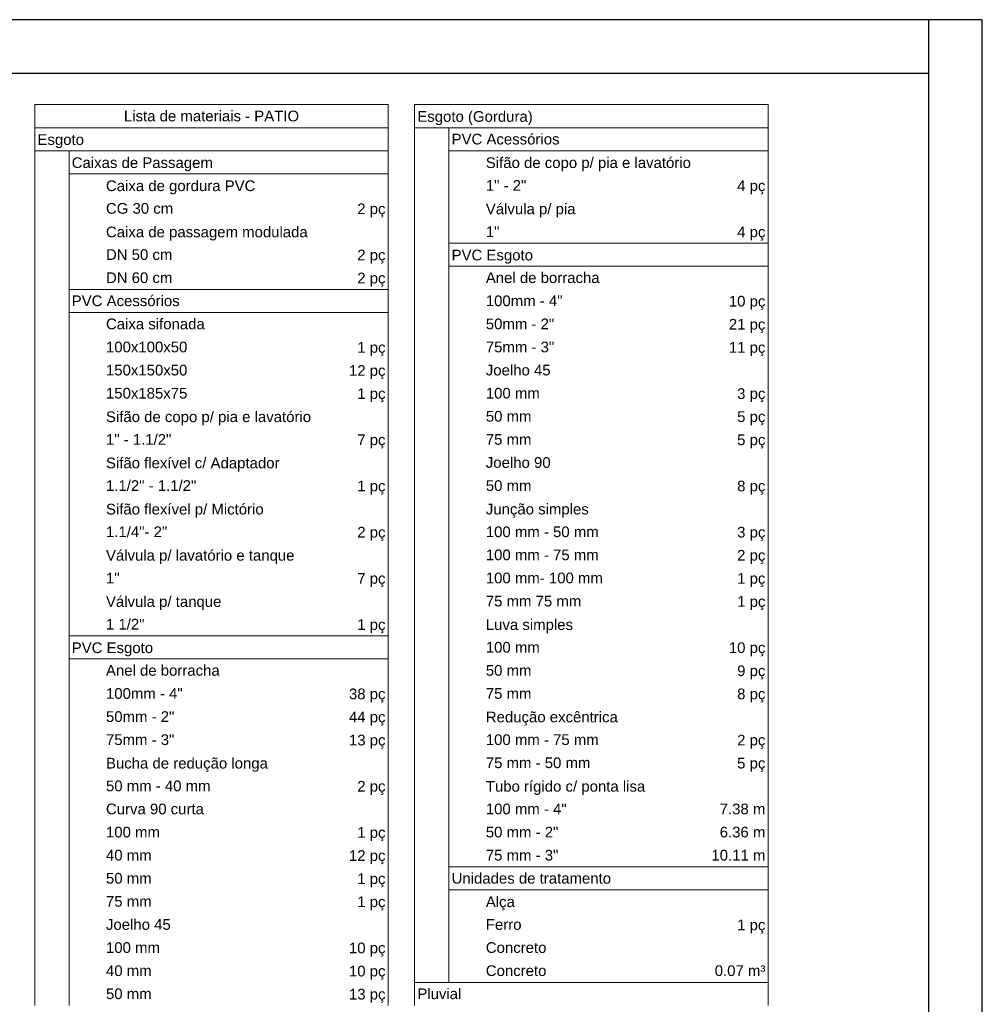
# Model space of a CAD drawing. Header units: millimetres. Extents: x 567 to 934, y -1 to 364.
# Tile 82 of 256: x 699 to 717, y 40 to 58. Entities that reach past the tile are written whole.
import ezdxf

# ---------------------------------------------------------------- set-up
doc = ezdxf.new("R2010")
doc.units = ezdxf.units.MM
doc.header["$MEASUREMENT"] = 0
doc.linetypes.add('NULL', pattern=[0])
doc.layers.get('0').update_dxf_attribs({"lineweight": 18})
doc.layers.add('DI-Hachuras Tabelas', color=251, linetype='Continuous', lineweight=0)
doc.layers.add('DI-Tabelas', color=7, linetype='Continuous', lineweight=13)
doc.layers.add('FOLHA_PADRÃO', color=7, linetype='Continuous')
doc.styles.add('Arial', font='arial.ttf')

# ---------------------------------------------------------------- blocks, each defined once
blk = doc.blocks.new('A1EST. 1500')
at = {"layer": 'FOLHA_PADRÃO', "color": 1, "linetype": 'Continuous'}
for p, q in [((150.008, 59.4), (0, 59.4)), ((149, 59.4), (149, 58.4)), ((150, 59.4), (150, 0))]:
    blk.add_line(p, q, dxfattribs=at)
at = {"layer": 'FOLHA_PADRÃO', "color": 6, "linetype": 'Continuous'}
blk.add_lwpolyline([(149, 58.4), (149, 1), (1, 1), (1, 58.4), (149, 58.4)], dxfattribs=at)

msp = doc.modelspace()

# ---------------------------------------------------------------- linework, layer by layer
at = {"layer": 'DI-Hachuras Tabelas'}
msp.add_lwpolyline([(699.737, 56.717), (706.346, 56.717), (706.346, 56.285), (699.737, 56.285), (699.737, 56.717)], dxfattribs=at)
at = {"layer": 'DI-Tabelas'}
for p, q in [((699.737, 56.285), (699.737, 56.717)), ((699.737, 56.717), (706.346, 56.717)), ((706.346, 56.717), (706.346, 56.285)), ((706.841, 56.285), (706.841, 56.717)), ((706.841, 56.717), (713.45, 56.717)), ((713.45, 56.717), (713.45, 56.285)), ((706.346, 56.285), (699.737, 56.285)), ((699.737, 55.853), (699.737, 56.285)), ((706.346, 56.285), (706.346, 55.853)), ((713.45, 56.285), (706.841, 56.285)), ((706.841, 55.853), (706.841, 56.285)), ((707.482, 56.285), (707.482, 55.853)), ((713.45, 56.285), (713.45, 55.853)), ((706.346, 55.853), (699.737, 55.853)), ((699.737, 55.421), (699.737, 55.853)), ((700.378, 55.853), (700.378, 55.421)), ((706.346, 55.853), (706.346, 55.421)), ((706.841, 55.421), (706.841, 55.853)), ((713.45, 55.853), (707.482, 55.853)), ((707.482, 55.853), (707.482, 55.421)), ((713.45, 55.853), (713.45, 55.421)), ((699.737, 54.989), (699.737, 55.421)), ((706.346, 55.421), (700.378, 55.421)), ((700.378, 55.421), (700.378, 54.989)), ((706.346, 55.421), (706.346, 54.989)), ((706.841, 54.989), (706.841, 55.421)), ((707.482, 55.421), (707.482, 54.989)), ((713.45, 55.421), (713.45, 54.989)), ((699.737, 54.557), (699.737, 54.989)), ((700.378, 54.989), (700.378, 54.557)), ((706.346, 54.989), (706.346, 54.557)), ((706.841, 54.557), (706.841, 54.989)), ((707.482, 54.989), (707.482, 54.557)), ((713.45, 54.989), (713.45, 54.557)), ((699.737, 54.125), (699.737, 54.557)), ((700.378, 54.557), (700.378, 54.125)), ((706.346, 54.557), (706.346, 54.125)), ((706.841, 54.125), (706.841, 54.557)), ((707.482, 54.557), (707.482, 54.125)), ((713.45, 54.557), (713.45, 54.125)), ((699.737, 53.693), (699.737, 54.125)), ((700.378, 54.125), (700.378, 53.693)), ((706.346, 54.125), (706.346, 53.693)), ((706.841, 53.693), (706.841, 54.125)), ((708.122, 54.125), (707.482, 54.125)), ((707.482, 54.125), (707.482, 53.693)), ((710.96, 54.125), (708.122, 54.125)), ((713.45, 54.125), (710.96, 54.125)), ((713.45, 54.125), (713.45, 53.693)), ((699.737, 53.261), (699.737, 53.693)), ((700.378, 53.693), (700.378, 53.261)), ((706.346, 53.693), (706.346, 53.261)), ((706.841, 53.261), (706.841, 53.693)), ((713.45, 53.693), (707.482, 53.693)), ((707.482, 53.693), (707.482, 53.261)), ((713.45, 53.693), (713.45, 53.261)), ((699.737, 52.829), (699.737, 53.261)), ((701.018, 53.261), (700.378, 53.261)), ((700.378, 53.261), (700.378, 52.829)), ((703.856, 53.261), (701.018, 53.261)), ((706.346, 53.261), (703.856, 53.261)), ((706.346, 53.261), (706.346, 52.829)), ((706.841, 52.829), (706.841, 53.261)), ((707.482, 53.261), (707.482, 52.829)), ((713.45, 53.261), (713.45, 52.829)), ((699.737, 52.397), (699.737, 52.829)), ((706.346, 52.829), (700.378, 52.829)), ((700.378, 52.829), (700.378, 52.397)), ((706.346, 52.829), (706.346, 52.397)), ((706.841, 52.397), (706.841, 52.829)), ((707.482, 52.829), (707.482, 52.397)), ((713.45, 52.829), (713.45, 52.397)), ((699.737, 51.965), (699.737, 52.397)), ((700.378, 52.397), (700.378, 51.965)), ((706.346, 52.397), (706.346, 51.965)), ((706.841, 51.965), (706.841, 52.397)), ((707.482, 52.397), (707.482, 51.965)), ((713.45, 52.397), (713.45, 51.965)), ((699.737, 51.533), (699.737, 51.965)), ((700.378, 51.965), (700.378, 51.533)), ((706.346, 51.965), (706.346, 51.533)), ((706.841, 51.533), (706.841, 51.965)), ((707.482, 51.965), (707.482, 51.533)), ((713.45, 51.965), (713.45, 51.533)), ((699.737, 51.101), (699.737, 51.533)), ((700.378, 51.533), (700.378, 51.101)), ((706.346, 51.533), (706.346, 51.101)), ((706.841, 51.101), (706.841, 51.533)), ((707.482, 51.533), (707.482, 51.101)), ((713.45, 51.533), (713.45, 51.101)), ((699.737, 50.669), (699.737, 51.101)), ((700.378, 51.101), (700.378, 50.669)), ((706.346, 51.101), (706.346, 50.669)), ((706.841, 50.669), (706.841, 51.101)), ((707.482, 51.101), (707.482, 50.669)), ((713.45, 51.101), (713.45, 50.669)), ((699.737, 50.237), (699.737, 50.669)), ((700.378, 50.669), (700.378, 50.237)), ((706.346, 50.669), (706.346, 50.237)), ((706.841, 50.237), (706.841, 50.669)), ((707.482, 50.669), (707.482, 50.237)), ((713.45, 50.669), (713.45, 50.237)), ((699.737, 49.805), (699.737, 50.237)), ((700.378, 50.237), (700.378, 49.805)), ((706.346, 50.237), (706.346, 49.805)), ((706.841, 49.805), (706.841, 50.237)), ((707.482, 50.237), (707.482, 49.805)), ((713.45, 50.237), (713.45, 49.805)), ((699.737, 49.373), (699.737, 49.805)), ((700.378, 49.805), (700.378, 49.373)), ((706.346, 49.805), (706.346, 49.373)), ((706.841, 49.373), (706.841, 49.805)), ((707.482, 49.805), (707.482, 49.373)), ((713.45, 49.805), (713.45, 49.373)), ((699.737, 48.941), (699.737, 49.373)), ((700.378, 49.373), (700.378, 48.941)), ((706.346, 49.373), (706.346, 48.941)), ((706.841, 48.941), (706.841, 49.373)), ((707.482, 49.373), (707.482, 48.941)), ((713.45, 49.373), (713.45, 48.941)), ((699.737, 48.509), (699.737, 48.941)), ((700.378, 48.941), (700.378, 48.509)), ((706.346, 48.941), (706.346, 48.509)), ((706.841, 48.509), (706.841, 48.941)), ((707.482, 48.941), (707.482, 48.509)), ((713.45, 48.941), (713.45, 48.509)), ((699.737, 48.077), (699.737, 48.509)), ((700.378, 48.509), (700.378, 48.077)), ((706.346, 48.509), (706.346, 48.077)), ((706.841, 48.077), (706.841, 48.509)), ((707.482, 48.509), (707.482, 48.077)), ((713.45, 48.509), (713.45, 48.077)), ((699.737, 47.645), (699.737, 48.077)), ((700.378, 48.077), (700.378, 47.645)), ((706.346, 48.077), (706.346, 47.645)), ((706.841, 47.645), (706.841, 48.077)), ((707.482, 48.077), (707.482, 47.645)), ((713.45, 48.077), (713.45, 47.645)), ((699.737, 47.213), (699.737, 47.645)), ((700.378, 47.645), (700.378, 47.213)), ((706.346, 47.645), (706.346, 47.213)), ((706.841, 47.213), (706.841, 47.645)), ((707.482, 47.645), (707.482, 47.213)), ((713.45, 47.645), (713.45, 47.213)), ((699.737, 46.781), (699.737, 47.213)), ((700.378, 47.213), (700.378, 46.781)), ((706.346, 47.213), (706.346, 46.781)), ((706.841, 46.781), (706.841, 47.213)), ((707.482, 47.213), (707.482, 46.781)), ((713.45, 47.213), (713.45, 46.781)), ((699.737, 46.349), (699.737, 46.781)), ((701.018, 46.781), (700.378, 46.781)), ((700.378, 46.781), (700.378, 46.349)), ((703.856, 46.781), (701.018, 46.781)), ((706.346, 46.781), (703.856, 46.781)), ((706.346, 46.781), (706.346, 46.349)), ((706.841, 46.349), (706.841, 46.781)), ((707.482, 46.781), (707.482, 46.349)), ((713.45, 46.781), (713.45, 46.349)), ((699.737, 45.917), (699.737, 46.349)), ((706.346, 46.349), (700.378, 46.349)), ((700.378, 46.349), (700.378, 45.917)), ((706.346, 46.349), (706.346, 45.917)), ((706.841, 45.917), (706.841, 46.349)), ((707.482, 46.349), (707.482, 45.917)), ((713.45, 46.349), (713.45, 45.917)), ((699.737, 45.485), (699.737, 45.917)), ((700.378, 45.917), (700.378, 45.485)), ((706.346, 45.917), (706.346, 45.485)), ((706.841, 45.485), (706.841, 45.917)), ((707.482, 45.917), (707.482, 45.485)), ((713.45, 45.917), (713.45, 45.485)), ((699.737, 45.053), (699.737, 45.485)), ((700.378, 45.485), (700.378, 45.053)), ((706.346, 45.485), (706.346, 45.053)), ((706.841, 45.053), (706.841, 45.485)), ((707.482, 45.485), (707.482, 45.053)), ((713.45, 45.485), (713.45, 45.053)), ((699.737, 44.621), (699.737, 45.053)), ((700.378, 45.053), (700.378, 44.621)), ((706.346, 45.053), (706.346, 44.621)), ((706.841, 44.621), (706.841, 45.053)), ((707.482, 45.053), (707.482, 44.621)), ((713.45, 45.053), (713.45, 44.621)), ((699.737, 44.189), (699.737, 44.621)), ((700.378, 44.621), (700.378, 44.189)), ((706.346, 44.621), (706.346, 44.189)), ((706.841, 44.189), (706.841, 44.621)), ((707.482, 44.621), (707.482, 44.189)), ((713.45, 44.621), (713.45, 44.189)), ((699.737, 43.757), (699.737, 44.189)), ((700.378, 44.189), (700.378, 43.757)), ((706.346, 44.189), (706.346, 43.757)), ((706.841, 43.757), (706.841, 44.189)), ((707.482, 44.189), (707.482, 43.757)), ((713.45, 44.189), (713.45, 43.757)), ((699.737, 43.325), (699.737, 43.757)), ((700.378, 43.757), (700.378, 43.325)), ((706.346, 43.757), (706.346, 43.325)), ((706.841, 43.325), (706.841, 43.757)), ((707.482, 43.757), (707.482, 43.325)), ((713.45, 43.757), (713.45, 43.325)), ((699.737, 42.893), (699.737, 43.325)), ((700.378, 43.325), (700.378, 42.893)), ((706.346, 43.325), (706.346, 42.893)), ((706.841, 42.893), (706.841, 43.325)), ((707.482, 43.325), (707.482, 42.893)), ((713.45, 43.325), (713.45, 42.893)), ((699.737, 42.461), (699.737, 42.893)), ((700.378, 42.893), (700.378, 42.461)), ((706.346, 42.893), (706.346, 42.461)), ((706.841, 42.461), (706.841, 42.893)), ((707.482, 42.893), (707.482, 42.461)), ((713.45, 42.893), (713.45, 42.461)), ((699.737, 42.029), (699.737, 42.461)), ((700.378, 42.461), (700.378, 42.029)), ((706.346, 42.461), (706.346, 42.029)), ((706.841, 42.029), (706.841, 42.461)), ((708.122, 42.461), (707.482, 42.461)), ((707.482, 42.461), (707.482, 42.029)), ((710.96, 42.461), (708.122, 42.461)), ((713.45, 42.461), (710.96, 42.461)), ((713.45, 42.461), (713.45, 42.029)), ((699.737, 41.597), (699.737, 42.029)), ((700.378, 42.029), (700.378, 41.597)), ((706.346, 42.029), (706.346, 41.597)), ((706.841, 41.597), (706.841, 42.029)), ((713.45, 42.029), (707.482, 42.029)), ((707.482, 42.029), (707.482, 41.597)), ((713.45, 42.029), (713.45, 41.597)), ((699.737, 41.165), (699.737, 41.597)), ((700.378, 41.597), (700.378, 41.165)), ((706.346, 41.597), (706.346, 41.165)), ((706.841, 41.165), (706.841, 41.597)), ((707.482, 41.597), (707.482, 41.165)), ((713.45, 41.597), (713.45, 41.165)), ((699.737, 40.733), (699.737, 41.165)), ((700.378, 41.165), (700.378, 40.733)), ((706.346, 41.165), (706.346, 40.733)), ((706.841, 40.733), (706.841, 41.165)), ((707.482, 41.165), (707.482, 40.733)), ((713.45, 41.165), (713.45, 40.733)), ((699.737, 40.301), (699.737, 40.733)), ((700.378, 40.733), (700.378, 40.301)), ((706.346, 40.733), (706.346, 40.301)), ((706.841, 40.301), (706.841, 40.733)), ((707.482, 40.733), (707.482, 40.301)), ((713.45, 40.733), (713.45, 40.301)), ((699.737, 39.869), (699.737, 40.301)), ((700.378, 40.301), (700.378, 39.869)), ((706.346, 40.301), (706.346, 39.869)), ((707.482, 40.301), (706.841, 40.301)), ((706.841, 39.869), (706.841, 40.301)), ((708.122, 40.301), (707.482, 40.301)), ((710.96, 40.301), (708.122, 40.301)), ((713.45, 40.301), (710.96, 40.301)), ((713.45, 40.301), (713.45, 39.869))]:
    msp.add_line(p, q, dxfattribs=at)

# ---------------------------------------------------------------- block references
msp.add_blockref('A1EST. 1500', (567.449, -1.095))

# ---------------------------------------------------------------- texts
at = {"layer": 'DI-Tabelas', "linetype": 'NULL', "char_height": 0.2, "line_spacing_factor": 0.6, "style": 'Arial'}
for s, insert, width, attachment_point in [('Lista de materiais - PATIO', (703.042, 56.401), 6.55183, 8), ('Esgoto (Gordura)', (706.891, 56.335), 4.31616, 7), ('Esgoto', (699.787, 55.903), 1.73963, 7), ('PVC Acessórios', (707.532, 55.969), 4.0378, 7), ('Caixas de Passagem', (700.428, 55.471), 5.28018, 7), ('Sifão de copo p/ pia e lavatório', (708.172, 55.471), 7.67104, 7), ('Caixa de gordura PVC', (701.068, 55.039), 5.59024, 7), ('1" - 2"', (708.172, 55.105), 1.51463, 7), ('4 pç', (713.4, 55.039), 1.0561, 9), ('CG 30 cm', (701.068, 54.673), 2.51524, 7), ('Válvula p/ pia', (708.172, 54.607), 3.35427, 7), ('2 pç', (706.296, 54.607), 1.0561, 9), ('1"', (708.172, 54.241), 0.50915, 7), ('Caixa de passagem modulada', (701.068, 54.175), 7.54726, 7), ('4 pç', (713.4, 54.175), 1.0561, 9), ('DN 50 cm', (701.068, 53.809), 2.48415, 7), ('2 pç', (706.296, 53.743), 1.0561, 9), ('PVC Esgoto', (707.532, 53.743), 3.04421, 7), ('DN 60 cm', (701.068, 53.377), 2.48415, 7), ('Anel de borracha', (708.172, 53.377), 4.25488, 7), ('2 pç', (706.296, 53.311), 1.0561, 9), ('PVC Acessórios', (700.428, 52.945), 4.0378, 7), ('100mm - 4"', (708.172, 52.945), 2.8686, 7), ('10 pç', (713.4, 52.879), 1.36677, 9), ('Caixa sifonada', (701.068, 52.513), 3.69604, 7), ('50mm - 2"', (708.172, 52.513), 2.55793, 7), ('21 pç', (713.4, 52.447), 1.36677, 9), ('100x100x50', (701.068, 52.081), 3.04451, 7), ('75mm - 3"', (708.172, 52.081), 2.55793, 7), ('1 pç', (706.296, 52.015), 1.0561, 9), ('11 pç', (713.4, 52.015), 1.36677, 9), ('150x150x50', (701.068, 51.649), 3.04451, 7), ('12 pç', (706.296, 51.583), 1.36677, 9), ('Joelho 45', (708.172, 51.649), 2.42287, 7), ('150x185x75', (701.068, 51.217), 3.04451, 7), ('1 pç', (706.296, 51.151), 1.0561, 9), ('100 mm', (708.172, 51.217), 2.01829, 7), ('3 pç', (713.4, 51.151), 1.0561, 9), ('Sifão de copo p/ pia e lavatório', (701.068, 50.719), 7.67104, 7), ('50 mm', (708.172, 50.785), 1.70762, 7), ('5 pç', (713.4, 50.719), 1.0561, 9), ('1" - 1.1/2"', (701.068, 50.353), 2.44634, 7), ('7 pç', (706.296, 50.287), 1.0561, 9), ('75 mm', (708.172, 50.353), 1.70762, 7), ('5 pç', (713.4, 50.287), 1.0561, 9), ('Sifão flexível c/ Adaptador', (701.068, 49.855), 6.49085, 7), ('Joelho 90', (708.172, 49.921), 2.42287, 7), ('1.1/2" - 1.1/2"', (701.068, 49.489), 3.37805, 7), ('50 mm', (708.172, 49.489), 1.70762, 7), ('1 pç', (706.296, 49.423), 1.0561, 9), ('8 pç', (713.4, 49.423), 1.0561, 9), ('Sifão flexível p/ Mictório', (701.068, 48.991), 5.8997, 7), ('Junção simples', (708.172, 48.991), 3.85122, 7), ('1.1/4"- 2"', (701.068, 48.625), 2.29116, 7), ('2 pç', (706.296, 48.559), 1.0561, 9), ('100 mm - 50 mm', (708.172, 48.625), 4.22226, 7), ('3 pç', (713.4, 48.559), 1.0561, 9), ('100 mm - 75 mm', (708.172, 48.193), 4.22226, 7), ('Válvula p/ lavatório e tanque', (701.068, 48.127), 7.05, 7), ('2 pç', (713.4, 48.127), 1.0561, 9), ('1"', (701.068, 47.761), 0.50915, 7), ('7 pç', (706.296, 47.695), 1.0561, 9), ('100 mm- 100 mm', (708.172, 47.761), 4.37774, 7), ('1 pç', (713.4, 47.695), 1.0561, 9), ('Válvula p/ tanque', (701.068, 47.263), 4.31738, 7), ('75 mm 75 mm', (708.172, 47.329), 3.57043, 7), ('1 pç', (713.4, 47.263), 1.0561, 9), ('1 1/2"', (701.068, 46.897), 1.44085, 7), ('1 pç', (706.296, 46.831), 1.0561, 9), ('Luva simples', (708.172, 46.831), 3.26098, 7), ('PVC Esgoto', (700.428, 46.399), 3.04421, 7), ('100 mm', (708.172, 46.465), 2.01829, 7), ('10 pç', (713.4, 46.399), 1.36677, 9), ('Anel de borracha', (701.068, 46.033), 4.25488, 7), ('50 mm', (708.172, 46.033), 1.70762, 7), ('9 pç', (713.4, 45.967), 1.0561, 9), ('100mm - 4"', (701.068, 45.601), 2.8686, 7), ('75 mm', (708.172, 45.601), 1.70762, 7), ('38 pç', (706.296, 45.535), 1.36677, 9), ('8 pç', (713.4, 45.535), 1.0561, 9), ('50mm - 2"', (701.068, 45.169), 2.55793, 7), ('44 pç', (706.296, 45.103), 1.36677, 9), ('Redução excêntrica', (708.172, 45.103), 4.93841, 7), ('75mm - 3"', (701.068, 44.737), 2.55793, 7), ('13 pç', (706.296, 44.671), 1.36677, 9), ('100 mm - 75 mm', (708.172, 44.737), 4.22226, 7), ('2 pç', (713.4, 44.671), 1.0561, 9), ('75 mm - 50 mm', (708.172, 44.305), 3.91159, 7), ('Bucha de redução longa', (701.068, 44.239), 6.05701, 7), ('5 pç', (713.4, 44.239), 1.0561, 9), ('50 mm - 40 mm', (701.068, 43.873), 3.91159, 7), ('2 pç', (706.296, 43.807), 1.0561, 9), ('Tubo rígido c/ ponta lisa', (708.172, 43.807), 5.9625, 7), ('Curva 90 curta', (701.068, 43.441), 3.66433, 7), ('100 mm - 4"', (708.172, 43.441), 3.02378, 7), ('7.38 m', (713.4, 43.441), 1.70793, 9), ('100 mm', (701.068, 43.009), 2.01829, 7), ('50 mm - 2"', (708.172, 43.009), 2.71311, 7), ('6.36 m', (713.4, 43.009), 1.70793, 9), ('1 pç', (706.296, 42.943), 1.0561, 9), ('40 mm', (701.068, 42.577), 1.70762, 7), ('12 pç', (706.296, 42.511), 1.36677, 9), ('75 mm - 3"', (708.172, 42.577), 2.71311, 7), ('10.11 m', (713.4, 42.577), 2.0186, 9), ('50 mm', (701.068, 42.145), 1.70762, 7), ('Unidades de tratamento', (707.532, 42.145), 5.9628, 7), ('1 pç', (706.296, 42.079), 1.0561, 9), ('75 mm', (701.068, 41.713), 1.70762, 7), ('1 pç', (706.296, 41.647), 1.0561, 9), ('Alça', (708.172, 41.647), 1.0872, 7), ('Joelho 45', (701.068, 41.281), 2.42287, 7), ('Ferro', (708.172, 41.281), 1.33476, 7), ('1 pç', (713.4, 41.215), 1.0561, 9), ('100 mm', (701.068, 40.849), 2.01829, 7), ('Concreto', (708.172, 40.849), 2.26707, 7), ('10 pç', (706.296, 40.783), 1.36677, 9), ('0.07 m³', (713.4, 40.417), 1.8939, 9), ('40 mm', (701.068, 40.417), 1.70762, 7), ('10 pç', (706.296, 40.351), 1.36677, 9), ('Concreto', (708.172, 40.417), 2.26707, 7), ('50 mm', (701.068, 39.985), 1.70762, 7), ('13 pç', (706.296, 39.919), 1.36677, 9), ('Pluvial', (706.891, 39.985), 1.64604, 7)]:
    msp.add_mtext(s, dxfattribs=dict(at, insert=insert, width=width, attachment_point=attachment_point))

doc.saveas('drawing.dxf')
